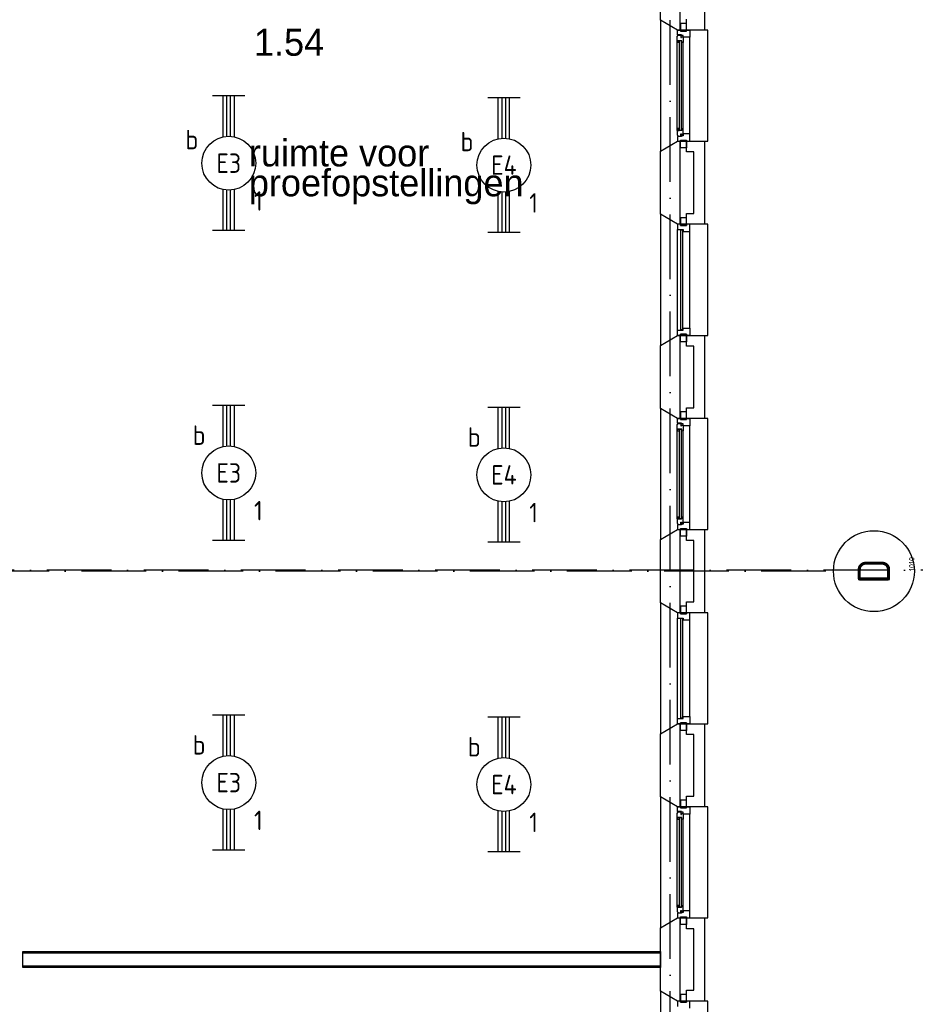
# Model space of a CAD drawing. Header units: millimetres. Extents: x -6587 to 112313, y 244 to 84344.
# Tile 38 of 55: x 78146 to 86448, y 23290 to 32416. Entities that reach past the tile are written whole.
import ezdxf
from ezdxf.enums import TextEntityAlignment as Align

# ---------------------------------------------------------------- set-up
doc = ezdxf.new("R2010")
doc.units = ezdxf.units.MM
doc.header["$LTSCALE"] = 100
doc.linetypes.add('DASHDOT', pattern=[9, 6, -1.5, 0, -1.5])
doc.layers.get('0').update_dxf_attribs({"linetype": 'CONTINUOUS'})
for name, color, linetype in [('AL$7----_STRAMIEN', 1, 'DASHDOT'), ('AL21----_BUITENWAND', 4, 'CONTINUOUS'), ('AL21K---_ISOLATIE', 1, 'CONTINUOUS'), ('AL22----_BINNENWAND', 7, 'CONTINUOUS'), ('AL28----_KONSTRUKTIE', 3, 'CONTINUOUS'), ('AL31----_BUITENKOZ', 7, 'CONTINUOUS'), ('ALN-----_BLOCKNAAM', 2, 'CONTINUOUS'), ('BOUW', 8, 'CONTINUOUS'), ('EB63101-_ATTRIB', 2, 'CONTINUOUS'), ('EL63101-_LICHT-ARM', 3, 'CONTINUOUS')]:
    doc.layers.add(name, color=color, linetype=linetype)
doc.styles.add('1_8', font='iso', dxfattribs={"width": 0.7, "height": 1.8})
doc.styles.add('BURO-025', font='BUROFONT.shx', dxfattribs={"height": 250})
doc.styles.add('NORATT', font='isocp.shx')
doc.styles.get("Standard").update_dxf_attribs({"font": 'iso.shx'})

# ---------------------------------------------------------------- blocks, each defined once
blk = doc.blocks.new('EJ3T20')
at = {"color": 0}
for p, q in [((-6.25, -1.5), (-6.25, 1.5)), ((-6.25, -1.5), (-6.25, 1.5)), ((6.25, -1.5), (6.25, 1.5)), ((6.25, -1.5), (6.25, 1.5)), ((-6.25, 0.525), (-2.444, 0.525)), ((-6.25, 0.525), (-2.444, 0.525)), ((-6.25, 0.175), (-2.494, 0.175)), ((-6.25, 0.175), (-2.494, 0.175)), ((2.444, 0.525), (6.25, 0.525)), ((2.444, 0.525), (6.25, 0.525)), ((2.494, 0.175), (6.25, 0.175)), ((2.494, 0.175), (6.25, 0.175)), ((-6.25, -0.175), (-2.494, -0.175)), ((-6.25, -0.175), (-2.494, -0.175)), ((-6.25, -0.525), (-2.444, -0.525)), ((-6.25, -0.525), (-2.444, -0.525)), ((2.444, -0.525), (6.25, -0.525)), ((2.444, -0.525), (6.25, -0.525)), ((2.494, -0.175), (6.25, -0.175)), ((2.494, -0.175), (6.25, -0.175))]:
    blk.add_line(p, q, dxfattribs=at)
blk.add_circle((0, 0), 2.5, dxfattribs=at)
blk.add_circle((0, 0), 2.5, dxfattribs=at)
at = {"style": 'NORATT', "flags": 9}
blk.add_attdef('GELIJK', text='', height=1.8, dxfattribs=at).set_placement((3.5, 5), align=Align.MIDDLE_CENTER)
at = {"color": 6}
for tag, style, flags, p in [('SCHAK', 'NORATT', 8, (3.5, 2.75)), ('SCHAK', '1_8', 8, (3.5, 2.75)), ('A_CODE', 'NORATT', 8, (0, 0)), ('A_CODE', '1_8', 8, (0, 0)), ('GROEP', 'NORATT', 8, (-3.5, -2.75)), ('GROEP', '1_8', 8, (-3.5, -2.75)), ('KAST', 'NORATT', 9, (3.5, -2.75)), ('KAST', '1_8', 9, (3.5, -2.75))]:
    blk.add_attdef(tag, text='', height=1.8, dxfattribs=dict(at, style=style, flags=flags)).set_placement(p, align=Align.MIDDLE)
blk = doc.blocks.new('1010')
at = {"layer": 'AL$7----_STRAMIEN', "color": 7, "linetype": 'Continuous'}
blk.add_circle((0, 750), 750, dxfattribs=at)
at = {"layer": 'AL$7----_STRAMIEN', "color": 3, "linetype": 'Continuous'}
blk.add_attdef('STR-NAAM', text='', height=600, rotation=360, dxfattribs=at).set_placement((0, 750), align=Align.MIDDLE)
at = {"layer": 'ALN-----_BLOCKNAAM', "linetype": 'Continuous'}
blk.add_text('1010', height=100, dxfattribs=at).set_placement((0, 0))

msp = doc.modelspace()

# ---------------------------------------------------------------- linework, layer by layer
at = {"layer": 'AL$7----_STRAMIEN', "color": 1}
for p, q in [((84174.8, 7509.2), (84174.8, 76734.4)), ((94298.3, 27314.6), (16060, 27314.6)), ((85619.2, 27305), (66451.1, 27305))]:
    msp.add_line(p, q, dxfattribs=at)
at = {"layer": 'AL21----_BUITENWAND', "color": 8}
for p, q in [((84494.8, 33090), (84494.8, 32320)), ((84325.8, 32320), (84325.8, 32420)), ((84494.8, 32320), (84325.8, 32320)), ((84325.8, 31190), (84325.8, 31290)), ((84325.8, 31290), (84494.8, 31290)), ((84494.8, 31290), (84494.8, 30520)), ((84394.8, 31190), (84325.8, 31190)), ((84394.8, 30620), (84394.8, 31190)), ((84325.8, 30620), (84394.8, 30620)), ((84325.8, 30520), (84325.8, 30620)), ((84494.8, 30520), (84325.8, 30520)), ((84325.8, 29390), (84325.8, 29490)), ((84325.8, 29490), (84494.8, 29490)), ((84494.8, 29490), (84494.8, 28720)), ((84394.8, 29390), (84325.8, 29390)), ((84394.8, 28820), (84394.8, 29390)), ((84325.8, 28820), (84394.8, 28820)), ((84325.8, 28720), (84325.8, 28820)), ((84494.8, 28720), (84325.8, 28720)), ((84325.8, 27590), (84325.8, 27690)), ((84325.8, 27690), (84494.8, 27690)), ((84494.8, 27690), (84494.8, 26920)), ((84394.8, 27590), (84325.8, 27590)), ((84394.8, 27020), (84394.8, 27590)), ((84325.8, 27020), (84394.8, 27020)), ((84325.8, 26920), (84325.8, 27020)), ((84494.8, 26920), (84325.8, 26920)), ((84325.8, 25790), (84325.8, 25890)), ((84325.8, 25890), (84494.8, 25890)), ((84494.8, 25890), (84494.8, 25120)), ((84394.8, 25790), (84325.8, 25790)), ((84394.8, 25220), (84394.8, 25790)), ((84325.8, 25220), (84394.8, 25220)), ((84325.8, 25120), (84325.8, 25220)), ((84494.8, 25120), (84325.8, 25120)), ((84325.8, 23990), (84325.8, 24090)), ((84325.8, 24090), (84494.8, 24090)), ((84494.8, 24090), (84494.8, 23320)), ((84394.8, 23990), (84325.8, 23990)), ((84394.8, 23420), (84394.8, 23990)), ((84325.8, 23420), (84394.8, 23420)), ((84325.8, 23320), (84325.8, 23420)), ((84494.8, 23320), (84325.8, 23320))]:
    msp.add_line(p, q, dxfattribs=at)
at = {"layer": 'AL21K---_ISOLATIE', "color": 8, "linetype": 'Continuous'}
for p, q in [((84264.8, 31190), (84264.8, 30620)), ((84264.8, 29390), (84264.8, 28820)), ((84264.8, 27590), (84264.8, 27020)), ((84264.8, 25790), (84264.8, 25220)), ((84264.8, 23990), (84264.8, 23420))]:
    msp.add_line(p, q, dxfattribs=at)
at = {"layer": 'AL22----_BINNENWAND', "color": 8}
for p, q in [((78174.8, 23780), (84084.8, 23780)), ((84084.8, 23780), (84084.8, 23630)), ((84084.8, 23630), (78174.8, 23630))]:
    msp.add_line(p, q, dxfattribs=at)
at = {"layer": 'AL22----_BINNENWAND', "color": 8, "linetype": 'Continuous'}
for p, q in [((84084.8, 23765), (78174.8, 23765)), ((84084.8, 23645), (78174.8, 23645))]:
    msp.add_line(p, q, dxfattribs=at)
at = {"layer": 'AL28----_KONSTRUKTIE', "color": 8}
for p, q in [((84264.8, 33090), (84264.8, 32320)), ((84084.8, 32412.4), (84084.8, 32997.6)), ((84244.8, 32320), (84084.8, 32412.4)), ((84264.8, 32320), (84244.8, 32320)), ((84084.8, 31197.6), (84244.8, 31290)), ((84244.8, 31290), (84264.8, 31290)), ((84264.8, 31290), (84264.8, 30520)), ((84084.8, 30612.4), (84084.8, 31197.6)), ((84244.8, 30520), (84084.8, 30612.4)), ((84264.8, 30520), (84244.8, 30520)), ((84084.8, 29397.6), (84244.8, 29490)), ((84244.8, 29490), (84264.8, 29490)), ((84264.8, 29490), (84264.8, 28720)), ((84084.8, 28812.4), (84084.8, 29397.6)), ((84244.8, 28720), (84084.8, 28812.4)), ((84264.8, 28720), (84244.8, 28720)), ((84084.8, 27597.6), (84244.8, 27690)), ((84244.8, 27690), (84264.8, 27690)), ((84264.8, 27690), (84264.8, 26920)), ((84084.8, 27012.4), (84084.8, 27597.6)), ((84084.8, 27012.4), (84084.8, 27597.6)), ((84244.8, 26920), (84084.8, 27012.4)), ((84264.8, 26920), (84244.8, 26920)), ((84084.8, 25797.6), (84244.8, 25890)), ((84244.8, 25890), (84264.8, 25890)), ((84264.8, 25890), (84264.8, 25120)), ((84084.8, 25212.4), (84084.8, 25797.6)), ((84244.8, 25120), (84084.8, 25212.4)), ((84264.8, 25120), (84244.8, 25120)), ((84084.8, 23997.6), (84244.8, 24090)), ((84244.8, 24090), (84264.8, 24090)), ((84264.8, 24090), (84264.8, 23320)), ((84084.8, 23412.4), (84084.8, 23997.6)), ((78174.8, 23630), (78174.8, 23780)), ((84244.8, 23320), (84084.8, 23412.4)), ((84264.8, 23320), (84244.8, 23320))]:
    msp.add_line(p, q, dxfattribs=at)
at = {"layer": 'AL31----_BUITENKOZ', "color": 8}
for p, q in [((84244.8, 32320), (84084.8, 32412.4)), ((84084.8, 32412.4), (84084.8, 31197.6)), ((84524.8, 32320), (84244.8, 32320)), ((84244.8, 32320), (84269.8, 32320)), ((84244.8, 32276), (84244.8, 32320)), ((84325.8, 32381), (84269.8, 32381)), ((84269.8, 32381), (84269.8, 32310)), ((84269.8, 32320), (84269.8, 32310)), ((84269.8, 32310), (84325.8, 32310)), ((84269.8, 32310), (84325.8, 32310)), ((84325.8, 32310), (84325.8, 32381)), ((84325.8, 32310), (84325.8, 32320)), ((84325.8, 32320), (84358.8, 32320)), ((84358.8, 32320), (84358.8, 32253)), ((84524.8, 31290), (84524.8, 32320)), ((84241.8, 32263.3), (84246.1, 32265.7)), ((84241.8, 32220.8), (84241.8, 32263.3)), ((84282.8, 32220.8), (84241.8, 32220.8)), ((84241.8, 31389.2), (84241.8, 32220.8)), ((84244.1, 32220.8), (84257.7, 32220.8)), ((84244.1, 32203.8), (84244.1, 32220.8)), ((84280.8, 32276), (84244.8, 32276)), ((84246.1, 32265.7), (84246.1, 32272.8)), ((84246.1, 32272.8), (84275.8, 32272.8)), ((84257.7, 32220.8), (84257.7, 32203.8)), ((84275.8, 32272.8), (84275.8, 32250.3)), ((84275.8, 32250.3), (84280.8, 32250.3)), ((84280.8, 32270), (84280.8, 32276)), ((84295.8, 32270), (84280.8, 32270)), ((84280.8, 32250.3), (84280.8, 32258.3)), ((84280.8, 32258.3), (84295.8, 32258.3)), ((84282.8, 32203.8), (84282.8, 32220.8)), ((84295.8, 32253), (84295.8, 32270)), ((84295.8, 32258.3), (84295.8, 32253)), ((84358.8, 32253), (84295.8, 32253)), ((84295.8, 32253), (84295.8, 32205.9)), ((84358.8, 31357), (84358.8, 32253)), ((84257.7, 32203.8), (84244.1, 32203.8)), ((84295.8, 32205.9), (84282.8, 32203.8)), ((84295.8, 31404.1), (84295.8, 32205.9)), ((84257.7, 31406.2), (84244.1, 31406.2)), ((84244.1, 31406.2), (84244.1, 31389.2)), ((84257.7, 31389.2), (84257.7, 31406.2)), ((84295.8, 31404.1), (84282.8, 31406.2)), ((84282.8, 31406.2), (84282.8, 31389.2)), ((84295.8, 31357), (84295.8, 31404.1)), ((84282.8, 31389.2), (84241.8, 31389.2)), ((84241.8, 31389.2), (84241.8, 31346.7)), ((84241.8, 31346.7), (84246.1, 31344.2)), ((84244.1, 31389.2), (84257.7, 31389.2)), ((84280.8, 31334), (84244.8, 31334)), ((84244.8, 31334), (84244.8, 31290)), ((84246.1, 31344.2), (84246.1, 31337.2)), ((84246.1, 31337.2), (84275.8, 31337.2)), ((84275.8, 31337.2), (84275.8, 31359.7)), ((84275.8, 31359.7), (84280.8, 31359.7)), ((84280.8, 31359.7), (84280.8, 31351.7)), ((84280.8, 31351.7), (84295.8, 31351.7)), ((84295.8, 31340), (84280.8, 31340)), ((84280.8, 31340), (84280.8, 31334)), ((84358.8, 31357), (84295.8, 31357)), ((84295.8, 31357), (84295.8, 31340)), ((84295.8, 31351.7), (84295.8, 31357)), ((84358.8, 31290), (84358.8, 31357)), ((84084.8, 31197.6), (84244.8, 31290)), ((84244.8, 31290), (84524.8, 31290)), ((84244.8, 31290), (84269.8, 31290)), ((84269.8, 31300), (84325.8, 31300)), ((84269.8, 31229), (84269.8, 31300)), ((84269.8, 31290), (84269.8, 31300)), ((84269.8, 31300), (84325.8, 31300)), ((84325.8, 31229), (84269.8, 31229)), ((84325.8, 31300), (84325.8, 31229)), ((84325.8, 31300), (84325.8, 31290)), ((84325.8, 31290), (84358.8, 31290)), ((84244.8, 30520), (84084.8, 30612.4)), ((84084.8, 30612.4), (84084.8, 29397.6)), ((84325.8, 30581), (84269.8, 30581)), ((84269.8, 30581), (84269.8, 30510)), ((84325.8, 30510), (84325.8, 30581)), ((84524.8, 30520), (84244.8, 30520)), ((84269.8, 30510), (84325.8, 30510)), ((84524.8, 29490), (84524.8, 30520)), ((84244.8, 29540), (84244.8, 30470)), ((84358.8, 29557), (84358.8, 30453)), ((84084.8, 29397.6), (84244.8, 29490)), ((84244.8, 29490), (84524.8, 29490)), ((84269.8, 29500), (84325.8, 29500)), ((84269.8, 29429), (84269.8, 29500)), ((84325.8, 29500), (84325.8, 29429)), ((84325.8, 29429), (84269.8, 29429)), ((84244.8, 28720), (84084.8, 28812.4)), ((84084.8, 28812.4), (84084.8, 27597.6)), ((84325.8, 28781), (84269.8, 28781)), ((84269.8, 28781), (84269.8, 28710)), ((84325.8, 28710), (84325.8, 28781)), ((84241.8, 28663.3), (84246.1, 28665.7)), ((84241.8, 28620.8), (84241.8, 28663.3)), ((84524.8, 28720), (84244.8, 28720)), ((84244.8, 28720), (84269.8, 28720)), ((84244.8, 28676), (84244.8, 28720)), ((84280.8, 28676), (84244.8, 28676)), ((84246.1, 28665.7), (84246.1, 28672.8)), ((84246.1, 28672.8), (84275.8, 28672.8)), ((84269.8, 28720), (84269.8, 28710)), ((84269.8, 28710), (84325.8, 28710)), ((84269.8, 28710), (84325.8, 28710)), ((84275.8, 28672.8), (84275.8, 28650.3)), ((84280.8, 28670), (84280.8, 28676)), ((84295.8, 28670), (84280.8, 28670)), ((84280.8, 28650.3), (84280.8, 28658.3)), ((84280.8, 28658.3), (84295.8, 28658.3)), ((84295.8, 28653), (84295.8, 28670)), ((84295.8, 28658.3), (84295.8, 28653)), ((84325.8, 28710), (84325.8, 28720)), ((84325.8, 28720), (84358.8, 28720)), ((84358.8, 28720), (84358.8, 28653)), ((84524.8, 27690), (84524.8, 28720)), ((84282.8, 28620.8), (84241.8, 28620.8)), ((84241.8, 27789.2), (84241.8, 28620.8)), ((84244.1, 28620.8), (84257.7, 28620.8)), ((84244.1, 28603.8), (84244.1, 28620.8)), ((84257.7, 28603.8), (84244.1, 28603.8)), ((84257.7, 28620.8), (84257.7, 28603.8)), ((84275.8, 28650.3), (84280.8, 28650.3)), ((84282.8, 28603.8), (84282.8, 28620.8)), ((84295.8, 28605.9), (84282.8, 28603.8)), ((84358.8, 28653), (84295.8, 28653)), ((84295.8, 28653), (84295.8, 28605.9)), ((84295.8, 27804.1), (84295.8, 28605.9)), ((84358.8, 27757), (84358.8, 28653)), ((84282.8, 27789.2), (84241.8, 27789.2)), ((84241.8, 27789.2), (84241.8, 27746.7)), ((84241.8, 27746.7), (84246.1, 27744.2)), ((84257.7, 27806.2), (84244.1, 27806.2)), ((84244.1, 27806.2), (84244.1, 27789.2)), ((84244.1, 27789.2), (84257.7, 27789.2)), ((84246.1, 27744.2), (84246.1, 27737.2)), ((84257.7, 27789.2), (84257.7, 27806.2)), ((84275.8, 27737.2), (84275.8, 27759.7)), ((84275.8, 27759.7), (84280.8, 27759.7)), ((84280.8, 27759.7), (84280.8, 27751.7)), ((84280.8, 27751.7), (84295.8, 27751.7)), ((84295.8, 27804.1), (84282.8, 27806.2)), ((84282.8, 27806.2), (84282.8, 27789.2)), ((84295.8, 27757), (84295.8, 27804.1)), ((84358.8, 27757), (84295.8, 27757)), ((84295.8, 27757), (84295.8, 27740)), ((84295.8, 27751.7), (84295.8, 27757)), ((84358.8, 27690), (84358.8, 27757)), ((84084.8, 27597.6), (84244.8, 27690)), ((84280.8, 27734), (84244.8, 27734)), ((84244.8, 27734), (84244.8, 27690)), ((84244.8, 27690), (84524.8, 27690)), ((84244.8, 27690), (84269.8, 27690)), ((84246.1, 27737.2), (84275.8, 27737.2)), ((84269.8, 27700), (84325.8, 27700)), ((84269.8, 27629), (84269.8, 27700)), ((84269.8, 27690), (84269.8, 27700)), ((84269.8, 27700), (84325.8, 27700)), ((84295.8, 27740), (84280.8, 27740)), ((84280.8, 27740), (84280.8, 27734)), ((84325.8, 27700), (84325.8, 27629)), ((84325.8, 27700), (84325.8, 27690)), ((84325.8, 27690), (84358.8, 27690)), ((84325.8, 27629), (84269.8, 27629)), ((84244.8, 26920), (84084.8, 27012.4)), ((84084.8, 27012.4), (84084.8, 25797.6)), ((84325.8, 26981), (84269.8, 26981)), ((84269.8, 26981), (84269.8, 26910)), ((84325.8, 26910), (84325.8, 26981)), ((84524.8, 26920), (84244.8, 26920)), ((84244.8, 25940), (84244.8, 26870)), ((84269.8, 26910), (84325.8, 26910)), ((84358.8, 25957), (84358.8, 26853)), ((84524.8, 25890), (84524.8, 26920)), ((84084.8, 25797.6), (84244.8, 25890)), ((84244.8, 25890), (84524.8, 25890)), ((84269.8, 25900), (84325.8, 25900)), ((84269.8, 25829), (84269.8, 25900)), ((84325.8, 25829), (84269.8, 25829)), ((84325.8, 25900), (84325.8, 25829)), ((84244.8, 25120), (84084.8, 25212.4)), ((84084.8, 25212.4), (84084.8, 23997.6)), ((84524.8, 25120), (84244.8, 25120)), ((84244.8, 25120), (84269.8, 25120)), ((84244.8, 25076), (84244.8, 25120)), ((84325.8, 25181), (84269.8, 25181)), ((84269.8, 25181), (84269.8, 25110)), ((84269.8, 25120), (84269.8, 25110)), ((84269.8, 25110), (84325.8, 25110)), ((84269.8, 25110), (84325.8, 25110)), ((84325.8, 25110), (84325.8, 25181)), ((84325.8, 25110), (84325.8, 25120)), ((84325.8, 25120), (84358.8, 25120)), ((84358.8, 25120), (84358.8, 25053)), ((84524.8, 24090), (84524.8, 25120)), ((84241.8, 25063.3), (84246.1, 25065.7)), ((84241.8, 25020.8), (84241.8, 25063.3)), ((84282.8, 25020.8), (84241.8, 25020.8)), ((84241.8, 24189.2), (84241.8, 25020.8)), ((84244.1, 25020.8), (84257.7, 25020.8)), ((84244.1, 25003.8), (84244.1, 25020.8)), ((84280.8, 25076), (84244.8, 25076)), ((84246.1, 25065.7), (84246.1, 25072.8)), ((84246.1, 25072.8), (84275.8, 25072.8)), ((84257.7, 25020.8), (84257.7, 25003.8)), ((84275.8, 25072.8), (84275.8, 25050.3)), ((84275.8, 25050.3), (84280.8, 25050.3)), ((84280.8, 25070), (84280.8, 25076)), ((84295.8, 25070), (84280.8, 25070)), ((84280.8, 25050.3), (84280.8, 25058.3)), ((84280.8, 25058.3), (84295.8, 25058.3)), ((84282.8, 25003.8), (84282.8, 25020.8)), ((84295.8, 25005.9), (84282.8, 25003.8)), ((84295.8, 25053), (84295.8, 25070)), ((84295.8, 25058.3), (84295.8, 25053)), ((84358.8, 25053), (84295.8, 25053)), ((84295.8, 25053), (84295.8, 25005.9)), ((84295.8, 24204.1), (84295.8, 25005.9)), ((84358.8, 24157), (84358.8, 25053)), ((84257.7, 25003.8), (84244.1, 25003.8)), ((84282.8, 24189.2), (84241.8, 24189.2)), ((84241.8, 24189.2), (84241.8, 24146.7)), ((84257.7, 24206.2), (84244.1, 24206.2)), ((84244.1, 24206.2), (84244.1, 24189.2)), ((84244.1, 24189.2), (84257.7, 24189.2)), ((84257.7, 24189.2), (84257.7, 24206.2)), ((84295.8, 24204.1), (84282.8, 24206.2)), ((84282.8, 24206.2), (84282.8, 24189.2)), ((84295.8, 24157), (84295.8, 24204.1)), ((84241.8, 24146.7), (84246.1, 24144.2)), ((84280.8, 24134), (84244.8, 24134)), ((84244.8, 24134), (84244.8, 24090)), ((84246.1, 24144.2), (84246.1, 24137.2)), ((84246.1, 24137.2), (84275.8, 24137.2)), ((84269.8, 24100), (84325.8, 24100)), ((84269.8, 24029), (84269.8, 24100)), ((84269.8, 24090), (84269.8, 24100)), ((84269.8, 24100), (84325.8, 24100)), ((84275.8, 24137.2), (84275.8, 24159.7)), ((84275.8, 24159.7), (84280.8, 24159.7)), ((84280.8, 24159.7), (84280.8, 24151.7)), ((84280.8, 24151.7), (84295.8, 24151.7)), ((84295.8, 24140), (84280.8, 24140)), ((84280.8, 24140), (84280.8, 24134)), ((84358.8, 24157), (84295.8, 24157)), ((84295.8, 24157), (84295.8, 24140)), ((84295.8, 24151.7), (84295.8, 24157)), ((84325.8, 24100), (84325.8, 24029)), ((84325.8, 24100), (84325.8, 24090)), ((84358.8, 24090), (84358.8, 24157)), ((84084.8, 23997.6), (84244.8, 24090)), ((84244.8, 24090), (84524.8, 24090)), ((84244.8, 24090), (84269.8, 24090)), ((84325.8, 24029), (84269.8, 24029)), ((84325.8, 24090), (84358.8, 24090)), ((84244.8, 23320), (84084.8, 23412.4)), ((84084.8, 23412.4), (84084.8, 22197.6)), ((84325.8, 23381), (84269.8, 23381)), ((84269.8, 23381), (84269.8, 23310)), ((84325.8, 23310), (84325.8, 23381)), ((84524.8, 23320), (84244.8, 23320)), ((84269.8, 23310), (84325.8, 23310)), ((84524.8, 22290), (84524.8, 23320))]:
    msp.add_line(p, q, dxfattribs=at)
at = {"layer": 'AL31----_BUITENKOZ', "color": 8, "linetype": 'Continuous'}
for p, q in [((84280.8, 32218.8), (84259.8, 32218.8)), ((84259.8, 32218.8), (84259.8, 31391.2)), ((84280.8, 31391.2), (84280.8, 32218.8)), ((84259.8, 31391.2), (84280.8, 31391.2)), ((84269.8, 30520), (84244.8, 30520)), ((84244.8, 30520), (84244.8, 30470)), ((84269.8, 30510), (84269.8, 30520)), ((84269.8, 30520), (84269.8, 30520)), ((84325.8, 30510), (84269.8, 30510)), ((84358.8, 30520), (84325.8, 30520)), ((84325.8, 30520), (84325.8, 30510)), ((84358.8, 30453), (84358.8, 30520)), ((84244.8, 30470), (84244.8, 30470)), ((84244.8, 30470), (84295.8, 30470)), ((84291.8, 30465), (84270.8, 30465)), ((84270.8, 30465), (84270.8, 29545)), ((84291.8, 29545), (84291.8, 30465)), ((84295.8, 30470), (84295.8, 30453)), ((84295.8, 30453), (84358.8, 30453)), ((84358.8, 30453), (84358.8, 30453)), ((84358.8, 30453), (84358.8, 30453)), ((84358.8, 30453), (84358.8, 30453)), ((84358.8, 30453), (84358.8, 30453)), ((84244.8, 29540), (84244.8, 29540)), ((84244.8, 29540), (84295.8, 29540)), ((84244.8, 29490), (84244.8, 29540)), ((84269.8, 29490), (84244.8, 29490)), ((84325.8, 29500), (84269.8, 29500)), ((84269.8, 29500), (84269.8, 29490)), ((84269.8, 29490), (84269.8, 29490)), ((84270.8, 29545), (84291.8, 29545)), ((84295.8, 29540), (84295.8, 29557)), ((84295.8, 29557), (84358.8, 29557)), ((84325.8, 29490), (84325.8, 29500)), ((84358.8, 29490), (84325.8, 29490)), ((84358.8, 29557), (84358.8, 29557)), ((84358.8, 29557), (84358.8, 29557)), ((84358.8, 29557), (84358.8, 29557)), ((84358.8, 29557), (84358.8, 29557)), ((84358.8, 29557), (84358.8, 29490)), ((84280.8, 28618.8), (84259.8, 28618.8)), ((84259.8, 28618.8), (84259.8, 27791.2)), ((84280.8, 27791.2), (84280.8, 28618.8)), ((84259.8, 27791.2), (84280.8, 27791.2)), ((84269.8, 26920), (84244.8, 26920)), ((84244.8, 26920), (84244.8, 26870)), ((84244.8, 26870), (84244.8, 26870)), ((84244.8, 26870), (84295.8, 26870)), ((84269.8, 26910), (84269.8, 26920)), ((84269.8, 26920), (84269.8, 26920)), ((84325.8, 26910), (84269.8, 26910)), ((84291.8, 26865), (84270.8, 26865)), ((84270.8, 26865), (84270.8, 25945)), ((84291.8, 25945), (84291.8, 26865)), ((84295.8, 26870), (84295.8, 26853)), ((84295.8, 26853), (84358.8, 26853)), ((84358.8, 26920), (84325.8, 26920)), ((84325.8, 26920), (84325.8, 26910)), ((84358.8, 26853), (84358.8, 26920)), ((84358.8, 26853), (84358.8, 26853)), ((84358.8, 26853), (84358.8, 26853)), ((84358.8, 26853), (84358.8, 26853)), ((84358.8, 26853), (84358.8, 26853)), ((84244.8, 25940), (84244.8, 25940)), ((84244.8, 25940), (84295.8, 25940)), ((84244.8, 25890), (84244.8, 25940)), ((84270.8, 25945), (84291.8, 25945)), ((84295.8, 25940), (84295.8, 25957)), ((84295.8, 25957), (84358.8, 25957)), ((84358.8, 25957), (84358.8, 25957)), ((84358.8, 25957), (84358.8, 25957)), ((84358.8, 25957), (84358.8, 25957)), ((84358.8, 25957), (84358.8, 25957)), ((84358.8, 25957), (84358.8, 25890)), ((84269.8, 25890), (84244.8, 25890)), ((84325.8, 25900), (84269.8, 25900)), ((84269.8, 25900), (84269.8, 25890)), ((84269.8, 25890), (84269.8, 25890)), ((84325.8, 25890), (84325.8, 25900)), ((84358.8, 25890), (84325.8, 25890)), ((84280.8, 25018.8), (84259.8, 25018.8)), ((84259.8, 25018.8), (84259.8, 24191.2)), ((84280.8, 24191.2), (84280.8, 25018.8)), ((84259.8, 24191.2), (84280.8, 24191.2)), ((84269.8, 23320), (84244.8, 23320)), ((84244.8, 23320), (84244.8, 23270)), ((84269.8, 23310), (84269.8, 23320)), ((84269.8, 23320), (84269.8, 23320)), ((84325.8, 23310), (84269.8, 23310)), ((84358.8, 23320), (84325.8, 23320)), ((84325.8, 23320), (84325.8, 23310)), ((84358.8, 23253), (84358.8, 23320))]:
    msp.add_line(p, q, dxfattribs=at)

# ---------------------------------------------------------------- block references
at = {"layer": 'AL$7----_STRAMIEN', "xscale": 0.5, "yscale": 0.5, "zscale": 0.5, "rotation": 90}
msp.add_blockref('1010', (86439, 27305), dxfattribs=at).add_auto_attribs({'STR-NAAM': 'D'})
at = {"layer": 'EL63101-_LICHT-ARM'}
ref = msp.add_blockref('EJ3T20', (80084.1, 31086, 3500), dxfattribs=dict(at, xscale=100, yscale=100, zscale=100, rotation=90))
ref.add_attrib('A_CODE', 'E3', dxfattribs={"layer": 'EB63101-_ATTRIB', "color": 1, "height": 180, "style": '1_8', "flags": 8}).set_placement((80084.1, 31086, 3500), align=Align.MIDDLE)
ref.add_attrib('GROEP', '1', dxfattribs={"layer": 'EB63101-_ATTRIB', "color": 1, "height": 180, "style": '1_8', "flags": 8}).set_placement((80359.1, 30736, 3500), align=Align.MIDDLE)
ref.add_attrib('SCHAK', 'b', dxfattribs={"layer": 'EB63101-_ATTRIB', "color": 1, "height": 180, "style": '1_8', "flags": 8}).set_placement((79742, 31304.8, 3500), align=Align.MIDDLE)
ref = msp.add_blockref('EJ3T20', (82634.3, 31068, 3500), dxfattribs=dict(at, xscale=100, yscale=100, zscale=100, rotation=90))
ref.add_attrib('A_CODE', 'E4', dxfattribs={"layer": 'EB63101-_ATTRIB', "color": 1, "height": 180, "style": '1_8', "flags": 8}).set_placement((82634.3, 31068, 3500), align=Align.MIDDLE)
ref.add_attrib('GROEP', '1', dxfattribs={"layer": 'EB63101-_ATTRIB', "color": 1, "height": 180, "style": '1_8', "flags": 8}).set_placement((82909.3, 30718, 3500), align=Align.MIDDLE)
ref.add_attrib('SCHAK', 'b', dxfattribs={"layer": 'EB63101-_ATTRIB', "color": 1, "height": 180, "style": '1_8', "flags": 8}).set_placement((82292.1, 31286.8, 3500), align=Align.MIDDLE)
ref = msp.add_blockref('EJ3T20', (80084.1, 28215.4, 3500), dxfattribs=dict(at, xscale=100, yscale=100, zscale=100, rotation=90))
ref.add_attrib('A_CODE', 'E3', dxfattribs={"layer": 'EB63101-_ATTRIB', "color": 1, "height": 180, "style": '1_8', "flags": 8}).set_placement((80084.1, 28215.4, 3500), align=Align.MIDDLE)
ref.add_attrib('GROEP', '1', dxfattribs={"layer": 'EB63101-_ATTRIB', "color": 1, "height": 180, "style": '1_8', "flags": 8}).set_placement((80359.1, 27865.4, 3500), align=Align.MIDDLE)
ref.add_attrib('SCHAK', 'b', dxfattribs={"layer": 'EB63101-_ATTRIB', "color": 1, "height": 180, "style": '1_8', "flags": 8}).set_placement((79809.1, 28565.4, 3500), align=Align.MIDDLE)
ref = msp.add_blockref('EJ3T20', (82634.3, 28197.4, 3500), dxfattribs=dict(at, xscale=100, yscale=100, zscale=100, rotation=90))
ref.add_attrib('A_CODE', 'E4', dxfattribs={"layer": 'EB63101-_ATTRIB', "color": 1, "height": 180, "style": '1_8', "flags": 8}).set_placement((82634.3, 28197.4, 3500), align=Align.MIDDLE)
ref.add_attrib('GROEP', '1', dxfattribs={"layer": 'EB63101-_ATTRIB', "color": 1, "height": 180, "style": '1_8', "flags": 8}).set_placement((82909.3, 27847.4, 3500), align=Align.MIDDLE)
ref.add_attrib('SCHAK', 'b', dxfattribs={"layer": 'EB63101-_ATTRIB', "color": 1, "height": 180, "style": '1_8', "flags": 8}).set_placement((82359.3, 28547.4, 3500), align=Align.MIDDLE)
ref = msp.add_blockref('EJ3T20', (80084.1, 25344.9, 3500), dxfattribs=dict(at, xscale=100, yscale=100, zscale=100, rotation=90))
ref.add_attrib('A_CODE', 'E3', dxfattribs={"layer": 'EB63101-_ATTRIB', "color": 1, "height": 180, "style": '1_8', "flags": 8}).set_placement((80084.1, 25344.9, 3500), align=Align.MIDDLE)
ref.add_attrib('GROEP', '1', dxfattribs={"layer": 'EB63101-_ATTRIB', "color": 1, "height": 180, "style": '1_8', "flags": 8}).set_placement((80359.1, 24994.9, 3500), align=Align.MIDDLE)
ref.add_attrib('SCHAK', 'b', dxfattribs={"layer": 'EB63101-_ATTRIB', "color": 1, "height": 180, "style": '1_8', "flags": 8}).set_placement((79809.1, 25694.9, 3500), align=Align.MIDDLE)
ref = msp.add_blockref('EJ3T20', (82634.3, 25326.9, 3500), dxfattribs=dict(at, xscale=100, yscale=100, zscale=100, rotation=90))
ref.add_attrib('A_CODE', 'E4', dxfattribs={"layer": 'EB63101-_ATTRIB', "color": 1, "height": 180, "style": '1_8', "flags": 8}).set_placement((82634.3, 25326.9, 3500), align=Align.MIDDLE)
ref.add_attrib('GROEP', '1', dxfattribs={"layer": 'EB63101-_ATTRIB', "color": 1, "height": 180, "style": '1_8', "flags": 8}).set_placement((82909.3, 24976.9, 3500), align=Align.MIDDLE)
ref.add_attrib('SCHAK', 'b', dxfattribs={"layer": 'EB63101-_ATTRIB', "color": 1, "height": 180, "style": '1_8', "flags": 8}).set_placement((82359.3, 25676.9, 3500), align=Align.MIDDLE)

# ---------------------------------------------------------------- texts
at = {"layer": 'BOUW', "style": 'BURO-025'}
for s, p in [('1.54', (80317.6, 32081.8)), ('ruimte voor ', (80270.4, 31056.3)), ('proefopstellingen', (80270.4, 30779.1))]:
    msp.add_text(s, height=250, dxfattribs=at).set_placement(p)

doc.saveas('drawing.dxf')
